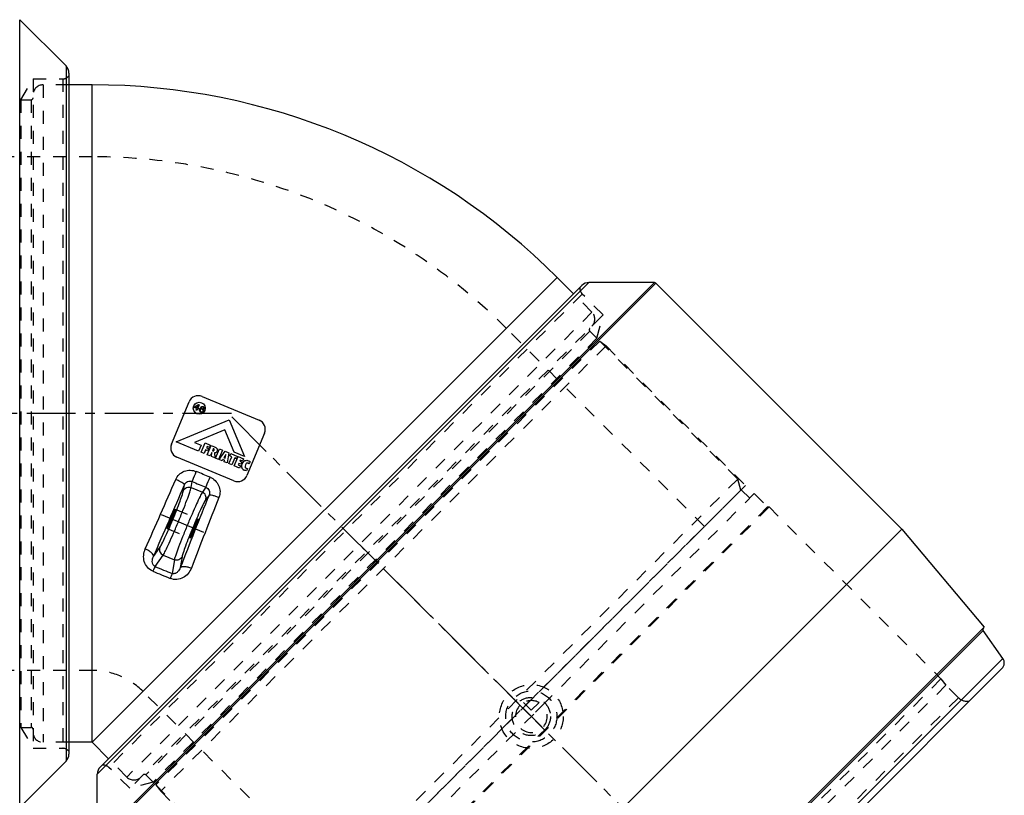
# Model space of a CAD drawing. Header units: millimetres. Extents: x 97 to 877, y 206 to 794.
# Tile 3 of 3: x 383 to 877, y 404 to 793. Entities that reach past the tile are written whole.
import ezdxf

# ---------------------------------------------------------------- set-up
doc = ezdxf.new("R2010")
doc.units = ezdxf.units.MM
doc.header["$LTSCALE"] = 65.185185
doc.linetypes.add('CENTER', pattern=[0.6, 0.375, -0.075, 0.075, -0.075])
doc.linetypes.add('HIDDEN', pattern=[0.2, 0.1, -0.1])
doc.layers.get('0').update_dxf_attribs({"linetype": 'CONTINUOUS'})
for name, color, linetype in [('FASEN', 7, 'CONTINUOUS'), ('KOERPER', 7, 'CONTINUOUS'), ('KONST.EL_MIT_GEO', 7, 'CONTINUOUS'), ('KURVEN', 7, 'CONTINUOUS'), ('L1', 7, 'CONTINUOUS')]:
    doc.layers.add(name, color=color, linetype=linetype)

msp = doc.modelspace()

# ---------------------------------------------------------------- linework, layer by layer
at = {"color": 2, "linetype": 'CENTER'}
msp.add_line((755.69, 327.81), (488.42, 595.08), dxfattribs=at)
at = {"layer": 'FASEN', "color": 8, "linetype": 'HIDDEN'}
for p, q in [((743.43, 562.81), (520.69, 340.07)), ((744.93, 557.23), (743.43, 562.81)), ((744.93, 557.23), (526.27, 338.57))]:
    msp.add_line(p, q, dxfattribs=at)
at = {"layer": 'KOERPER', "color": 8, "linetype": 'HIDDEN'}
for p, q in [((407.81, 760.69), (394.81, 760.69)), ((419.47, 724.59), (278.81, 724.59)), ((670.25, 646.6), (661.05, 655.79)), ((726.74, 539.05), (627.29, 638.51)), ((544.45, 356.76), (726.74, 539.05)), ((419.47, 466.79), (278.81, 466.79)), ((544.45, 356.76), (444.99, 456.21)), ((407.81, 430.69), (394.81, 430.69)), ((436.9, 413.25), (427.71, 422.45))]:
    msp.add_line(p, q, dxfattribs=at)
at = {"layer": 'KOERPER', "color": 7, "linetype": 'Continuous'}
for p, q in [((419.47, 760.69), (407.81, 760.69)), ((419.47, 430.69), (419.47, 760.69)), ((419.47, 430.69), (652.81, 664.03)), ((661.05, 655.79), (652.81, 664.03)), ((419.47, 430.69), (407.81, 430.69)), ((427.71, 422.45), (419.47, 430.69))]:
    msp.add_line(p, q, dxfattribs=at)
msp.add_arc((419.47, 430.69), 330, 45, 90, dxfattribs=at)
at = {"layer": 'KOERPER', "color": 8, "linetype": 'HIDDEN'}
for radius in [293.9, 36.1]:
    msp.add_arc((419.47, 430.69), radius, 45, 90, dxfattribs=at)
at = {"layer": 'KONST.EL_MIT_GEO', "color": 7, "linetype": 'Continuous'}
for p, q in [((383.11, 397.98), (383.11, 793.39)), ((383.11, 793.39), (406.35, 770.15)), ((406.35, 770.15), (406.35, 421.22)), ((407.81, 766.62), (407.81, 424.76)), ((419.47, 760.69), (407.81, 760.69)), ((661.05, 655.79), (652.81, 664.03)), ((422.05, 414.72), (668.78, 661.45)), ((701.65, 661.45), (422.05, 381.85)), ((702.36, 661.15), (422.35, 381.14)), ((423.52, 418.25), (665.25, 659.98)), ((701.65, 661.45), (668.78, 661.45)), ((702.36, 661.15), (825.81, 537.7)), ((474.61, 604.3), (503.25, 592.44)), ((459.27, 580.35), (468.07, 601.6)), ((470.6, 598.81), (470.75, 599.16)), ((471.98, 598.24), (470.6, 598.81)), ((470.75, 599.16), (472.79, 600.18)), ((472.6, 599.71), (471.15, 599)), ((471.15, 599), (472.13, 598.59)), ((471.64, 597.41), (471.98, 598.24)), ((472.33, 598.09), (471.99, 597.27)), ((472.13, 598.59), (472.6, 599.71)), ((472.91, 597.85), (472.33, 598.09)), ((473.14, 600.04), (472.48, 598.45)), ((472.48, 598.45), (473.05, 598.21)), ((472.79, 600.18), (473.14, 600.04)), ((473.05, 598.21), (472.91, 597.85)), ((473.4, 597.58), (473.52, 598.02)), ((473.52, 598.02), (473.69, 598.43)), ((473.69, 598.43), (473.92, 598.82)), ((473.92, 597.85), (473.79, 597.7)), ((473.92, 598.82), (474.15, 599.07)), ((474.09, 597.92), (473.92, 597.85)), ((473.98, 598.31), (473.93, 598.19)), ((473.93, 598.19), (474.37, 598.28)), ((474.18, 598.64), (473.98, 598.31)), ((474.31, 597.97), (474.09, 597.92)), ((474.15, 599.07), (474.43, 599.23)), ((474.31, 598.79), (474.18, 598.64)), ((474.5, 598.92), (474.31, 598.79)), ((474.51, 597.95), (474.31, 597.97)), ((474.37, 598.28), (474.69, 598.22)), ((474.43, 599.23), (474.79, 599.29)), ((474.72, 598.97), (474.5, 598.92)), ((474.91, 597.79), (474.51, 597.95)), ((474.69, 598.22), (474.97, 598.1)), ((474.92, 598.96), (474.72, 598.97)), ((474.79, 599.29), (475.1, 599.23)), ((475.27, 598.81), (474.92, 598.96)), ((474.97, 598.1), (475.24, 597.93)), ((475.1, 599.23), (475.33, 599.13)), ((475.24, 597.93), (475.45, 597.63)), ((475.42, 598.68), (475.27, 598.81)), ((475.33, 599.13), (475.6, 598.95)), ((475.54, 598.49), (475.42, 598.68)), ((475.58, 598.27), (475.54, 598.49)), ((475.87, 598.15), (475.58, 598.27)), ((475.6, 598.95), (475.81, 598.66)), ((475.81, 598.66), (475.89, 598.35)), ((475.89, 598.35), (475.87, 598.15)), ((471.99, 597.27), (471.64, 597.41)), ((473.4, 597.24), (473.4, 597.58)), ((473.47, 596.93), (473.4, 597.24)), ((473.69, 596.63), (473.47, 596.93)), ((473.95, 596.45), (473.69, 596.63)), ((473.72, 597.52), (473.7, 597.32)), ((473.7, 597.32), (473.74, 597.09)), ((473.79, 597.7), (473.72, 597.52)), ((473.74, 597.09), (473.87, 596.9)), ((473.87, 596.9), (474.02, 596.77)), ((474.24, 596.34), (473.95, 596.45)), ((474.02, 596.77), (474.42, 596.61)), ((474.55, 596.27), (474.24, 596.34)), ((474.42, 596.61), (474.62, 596.59)), ((474.92, 596.33), (474.55, 596.27)), ((474.62, 596.59), (474.84, 596.64)), ((474.84, 596.64), (475.03, 596.77)), ((475.06, 597.65), (474.91, 597.79)), ((475.19, 596.5), (474.92, 596.33)), ((475.03, 596.77), (475.16, 596.92)), ((475.18, 597.47), (475.06, 597.65)), ((475.16, 596.92), (475.23, 597.1)), ((475.25, 597.3), (475.18, 597.47)), ((475.42, 596.74), (475.19, 596.5)), ((475.23, 597.1), (475.25, 597.3)), ((475.55, 597.04), (475.42, 596.74)), ((475.45, 597.63), (475.55, 597.38)), ((475.55, 597.38), (475.55, 597.04)), ((461.58, 581.56), (488.23, 592.6)), ((488.23, 592.6), (495.87, 574.16)), ((486.12, 587.49), (470.8, 581.14)), ((490.76, 576.28), (486.12, 587.49)), ((505.95, 585.91), (497.15, 564.66)), ((472.89, 576.87), (461.58, 581.56)), ((470.8, 581.14), (474.09, 579.78)), ((474.09, 579.78), (472.89, 576.87)), ((474.19, 576.33), (476.11, 580.97)), ((476.11, 580.97), (478.77, 579.87)), ((477.14, 579.22), (476.87, 578.55)), ((476.87, 578.55), (477.89, 578.13)), ((478.31, 578.74), (477.14, 579.22)), ((477.25, 575.06), (479.17, 579.7)), ((477.89, 578.13), (477.43, 577.04)), ((478.77, 579.87), (478.31, 578.74)), ((479.17, 579.7), (480.9, 578.99)), ((480.28, 578.11), (479.82, 577.01)), ((490.62, 561.95), (461.98, 573.81)), ((475.69, 575.71), (474.19, 576.33)), ((476.41, 577.46), (475.69, 575.71)), ((477.43, 577.04), (476.41, 577.46)), ((478.75, 574.44), (477.25, 575.06)), ((479.5, 576.24), (478.75, 574.44)), ((479.43, 574.16), (479.5, 576.24)), ((481.02, 573.5), (479.43, 574.16)), ((480.81, 576), (481.02, 573.5)), ((481.41, 573.34), (483.33, 577.98)), ((482.91, 572.72), (481.41, 573.34)), ((484.83, 577.36), (482.91, 572.72)), ((483.19, 572.61), (486.29, 576.75)), ((483.33, 577.98), (484.83, 577.36)), ((486.59, 575.11), (485.59, 573.51)), ((485.59, 573.51), (486.18, 573.26)), ((486.18, 573.26), (486.59, 575.11)), ((486.29, 576.75), (487.98, 576.05)), ((487.98, 576.05), (487.23, 570.93)), ((488.07, 570.58), (489.51, 574.04)), ((488.62, 574.41), (489.1, 575.59)), ((489.51, 574.04), (488.62, 574.41)), ((489.1, 575.59), (492.39, 574.23)), ((491.01, 573.42), (489.58, 569.96)), ((495.87, 574.16), (490.76, 576.28)), ((490.8, 569.45), (492.72, 574.09)), ((491.91, 573.05), (491.01, 573.42)), ((492.39, 574.23), (491.91, 573.05)), ((492.72, 574.09), (495.39, 572.98)), ((484.65, 572), (483.19, 572.61)), ((485.05, 572.63), (484.65, 572)), ((485.94, 572.27), (485.05, 572.63)), ((485.77, 571.54), (485.94, 572.27)), ((487.23, 570.93), (485.77, 571.54)), ((489.58, 569.96), (488.07, 570.58)), ((493.47, 568.35), (490.8, 569.45)), ((493.07, 570.66), (492.8, 570.03)), ((492.8, 570.03), (493.96, 569.54)), ((494.11, 570.23), (493.07, 570.66)), ((493.96, 569.54), (493.47, 568.35)), ((493.76, 572.34), (493.52, 571.75)), ((493.52, 571.75), (494.56, 571.32)), ((494.92, 571.86), (493.76, 572.34)), ((494.56, 571.32), (494.11, 570.23)), ((495.39, 572.98), (494.92, 571.86)), ((498.74, 571.54), (498.28, 570.43)), ((497.35, 568.19), (496.87, 567.02)), ((465.27, 557.05), (465.76, 559.93)), ((469.15, 558.6), (469.66, 561.56)), ((469.15, 558.6), (474.78, 556.27)), ((476.52, 558.72), (474.78, 556.27)), ((478.12, 554.81), (476.43, 552.42)), ((545.8, 257.69), (825.81, 537.7)), ((825.81, 537.7), (867.11, 488.49)), ((450.21, 523.94), (453.44, 528.5)), ((451.06, 518.95), (455.09, 524.65)), ((455.09, 524.65), (460.72, 522.32)), ((464.61, 523.87), (463.67, 518.37)), ((460.72, 522.32), (459.54, 515.43)), ((772.62, 394.01), (867.11, 488.49)), ((866.64, 486.85), (773, 393.22)), ((876.46, 472.82), (866.64, 486.85)), ((610.68, 207.04), (876.46, 472.82)), ((615.8, 207.48), (876.02, 467.7)), ((419.47, 430.69), (407.81, 430.69)), ((427.71, 422.45), (419.47, 430.69)), ((383.11, 397.98), (406.35, 421.22)), ((422.05, 381.85), (422.05, 414.72))]:
    msp.add_line(p, q, dxfattribs=at)
at = {"layer": 'KONST.EL_MIT_GEO', "color": 8, "linetype": 'HIDDEN'}
for p, q in [((383.75, 753.19), (389.81, 763.69)), ((389.81, 763.69), (389.81, 427.69)), ((389.81, 763.69), (404.69, 763.69)), ((404.69, 763.69), (404.69, 427.69)), ((394.81, 760.69), (394.81, 430.69)), ((407.81, 760.69), (394.81, 760.69)), ((383.75, 753.19), (383.75, 438.19)), ((383.75, 753.19), (388.81, 753.19)), ((388.81, 753.19), (388.81, 438.19)), ((665.38, 655.7), (427.8, 418.12)), ((670.25, 646.6), (661.05, 655.79)), ((675.9, 645.18), (665.38, 655.7)), ((670.25, 646.6), (436.9, 413.25)), ((675.9, 645.18), (438.32, 407.6)), ((672.77, 633.47), (675.9, 645.18)), ((669.19, 637.05), (446.45, 414.31)), ((672.77, 633.47), (450.03, 410.73)), ((669.19, 637.05), (672.77, 633.47)), ((674.14, 632.1), (451.4, 409.36)), ((677.32, 629.63), (453.87, 406.18)), ((674.14, 632.1), (677.32, 629.63)), ((674.14, 632.1), (743.43, 562.81)), ((677.32, 629.63), (747.32, 559.62)), ((523.88, 336.18), (747.32, 559.62)), ((751.7, 555.52), (527.98, 331.8)), ((745.2, 557.5), (749.44, 553.26)), ((751.71, 555.52), (758.42, 548.81)), ((758.42, 548.81), (534.69, 325.08)), ((759.13, 548.81), (534.69, 324.37)), ((758.42, 548.81), (759.13, 548.81)), ((759.13, 548.81), (845.4, 462.54)), ((461.18, 547.7), (472.71, 542.92)), ((457.16, 538), (468.69, 533.22)), ((845.4, 462.54), (627.98, 245.11)), ((845.4, 462.54), (847.87, 459.36)), ((847.87, 459.36), (624.14, 235.63)), ((854.18, 453.05), (847.87, 459.36)), ((854.18, 453.05), (630.45, 229.32)), ((383.75, 438.19), (389.81, 427.69)), ((383.75, 438.19), (388.81, 438.19)), ((407.81, 430.69), (394.81, 430.69)), ((389.81, 427.69), (404.69, 427.69)), ((436.9, 413.25), (427.71, 422.45)), ((438.32, 407.6), (427.8, 418.12)), ((450.03, 410.73), (438.32, 407.6)), ((446.45, 414.31), (450.03, 410.73)), ((451.4, 409.36), (520.69, 340.07)), ((451.4, 409.36), (453.87, 406.18)), ((453.87, 406.18), (523.88, 336.18))]:
    msp.add_line(p, q, dxfattribs=at)
at = {"layer": 'KONST.EL_MIT_GEO', "color": 2, "linetype": 'CENTER'}
for p, q in [((475.57, 536.05), (454.3, 544.87)), ((639.13, 444.37), (553.57, 529.93))]:
    msp.add_line(p, q, dxfattribs=at)
at = {"layer": 'KONST.EL_MIT_GEO', "color": 7, "linetype": 'Continuous'}
msp.add_circle((473.23, 598.38), 3, dxfattribs=at)
for centre, radius, start, end in [((402.81, 766.62), 5, 0, 45), ((668.78, 656.45), 5, 90, 135), ((701.65, 660.45), 1, 45, 90), ((472.69, 599.68), 5, 67.5, 157.5), ((501.33, 587.82), 5, 337.5, 67.5), ((463.89, 578.43), 5, 157.5, 247.5), ((480.6, 577.44), 1.73, 337.4461, 342.573), ((496.68, 569.33), 2.18, 197.0819, 206.3365), ((499.18, 568.74), 4.76, 157.4867, 159.2167), ((497.6, 569.47), 3.01, 145.3458, 149.7179), ((497.07, 569.92), 2.32, 119.282, 130.6062), ((497.09, 569.88), 2.36, 114.9934, 119.2795), ((497.11, 569.84), 2.41, 110.0068, 115.041), ((497.02, 569.27), 1.71, 42.5339, 53.3365), ((496.41, 568.61), 3.75, 51.523, 58.9544), ((-469.37, -1715.15), 2468.22, 67.41348, 67.58652), ((492.53, 566.57), 5, 247.5, 337.5), ((496.83, 569.37), 2.33, 215.2384, 240.6968), ((496.89, 569.46), 2.44, 240.7166, 247.5412), ((-1504.92, 1402.9), 2138.33, 335.84063, 336.86087), ((-2185.13, 1683.6), 2879.21, 336.24838, 337.02856), ((3230.06, -557.99), 2968.41, 157.98316, 158.7399), ((2592.61, -291.44), 2272.47, 158.16924, 159.12926), ((715.55, 1145.48), 680.07, 247.113, 247.887), ((948.47, 1707.81), 1291.36, 247.29106, 247.70894), ((867.46, 487.43), 1, 170.5556, 215), ((873.19, 470.53), 4, 315, 35), ((402.81, 424.76), 5, 315, 360), ((427.05, 414.72), 5, 135, 180)]:
    msp.add_arc(centre, radius, start, end, dxfattribs=at)
at = {"layer": 'KONST.EL_MIT_GEO', "color": 8, "linetype": 'HIDDEN'}
for centre, radius, start, end in [((404.69, 767.69), 4, 270, 321.3178), ((394.81, 755.69), 5, 90, 180), ((388.81, 754.19), 1, 270, 360), ((668.21, 658.53), 4, 173.6822, 225), ((666.71, 643.06), 5, 315, 45), ((669.89, 637.76), 1, 135, 225), ((867.46, 487.43), 1, 135, 170.5556), ((858.43, 457.29), 6, 225, 282.769), ((388.81, 437.19), 1, 0, 90), ((394.81, 435.69), 5, 180, 270), ((404.69, 423.69), 4, 38.6822, 90), ((424.97, 415.29), 4, 45, 96.3178), ((440.44, 416.79), 5, 225, 315), ((445.74, 413.61), 1, 45, 135)]:
    msp.add_arc(centre, radius, start, end, dxfattribs=at)
at = {"layer": 'KONST.EL_MIT_GEO', "color": 7, "linetype": 'Continuous'}
for centre in [(459.17, 542.85), (470.7, 538.07)]:
    msp.add_ellipse(centre, major_axis=(2.01, 4.85), ratio=0.052408, dxfattribs=at)
for points, knots in [([(480.4, 578.06), (480.38, 578.07), (480.34, 578.09), (480.3, 578.11), (480.28, 578.11)], [0, 0, 0, 0, 0.539909, 1, 1, 1, 1]), ([(461.39, 562.61), (461.79, 563.54), (462.99, 565.25), (465.65, 566.9), (468.73, 567.43), (470.79, 567), (471.74, 566.61)], [0, 0, 0, 0, 0.248367, 0.498063, 0.748769, 1, 1, 1, 1]), ([(469.66, 561.56), (469.75, 561.78), (470.44, 563.47), (471.13, 565.15), (471.74, 566.61)], [0, 0, 0, 0, 0.132543, 1, 1, 1, 1]), ([(476.52, 558.72), (476.61, 558.94), (477.32, 560.62), (478.02, 562.3), (478.62, 563.76)], [0, 0, 0, 0, 0.132544, 1, 1, 1, 1]), ([(478.62, 563.76), (479.57, 563.36), (481.32, 562.22), (483.13, 559.66), (483.84, 556.61), (483.48, 554.55), (483.11, 553.61)], [0, 0, 0, 0, 0.25123, 0.501936, 0.751632, 1, 1, 1, 1]), ([(455.09, 524.65), (455.54, 525.33), (456.52, 527.32), (458.26, 530.99), (460.4, 535.86), (462.73, 541.37), (464.98, 546.92), (466.91, 551.88), (468.28, 555.7), (468.99, 557.8), (469.15, 558.6)], [0, 0, 0, 0, 0.066275, 0.180789, 0.330941, 0.5, 0.669059, 0.819211, 0.933725, 1, 1, 1, 1]), ([(465.76, 559.93), (465.77, 560), (465.67, 560.18), (465.27, 560.57), (464.39, 561.15), (463.03, 561.88), (461.97, 562.36), (461.39, 562.61)], [0, 0, 0, 0, 0.039915, 0.107323, 0.327583, 0.639406, 1, 1, 1, 1]), ([(465.27, 557.05), (465.56, 557.73), (466.77, 558.91), (468.45, 558.88), (469.15, 558.6)], [0, 0, 0, 0, 0.495715, 1, 1, 1, 1]), ([(465.76, 559.93), (466.05, 560.63), (467.23, 561.87), (468.96, 561.87), (469.66, 561.56)], [0, 0, 0, 0, 0.500844, 1, 1, 1, 1]), ([(476.52, 558.72), (477.23, 558.44), (478.46, 557.22), (478.41, 555.52), (478.12, 554.81)], [0, 0, 0, 0, 0.499157, 1, 1, 1, 1]), ([(453.44, 528.5), (453.84, 529.06), (454.69, 530.72), (456.18, 533.79), (457.99, 537.88), (459.96, 542.52), (461.85, 547.19), (463.46, 551.37), (464.58, 554.59), (465.15, 556.37), (465.27, 557.05)], [0, 0, 0, 0, 0.066379, 0.180884, 0.330991, 0.5, 0.669009, 0.819117, 0.933622, 1, 1, 1, 1]), ([(474.78, 556.27), (474.34, 555.59), (473.35, 553.6), (471.62, 549.93), (469.48, 545.06), (467.14, 539.55), (464.89, 534), (462.96, 529.04), (461.6, 525.22), (460.89, 523.11), (460.72, 522.32)], [0, 0, 0, 0, 0.066275, 0.180789, 0.330941, 0.5, 0.669059, 0.819211, 0.933725, 1, 1, 1, 1]), ([(476.43, 552.42), (476.71, 553.11), (476.69, 554.8), (475.48, 555.97), (474.78, 556.27)], [0, 0, 0, 0, 0.495715, 1, 1, 1, 1]), ([(478.12, 554.81), (478.17, 554.86), (478.36, 554.92), (478.92, 554.91), (479.95, 554.7), (481.43, 554.26), (482.53, 553.85), (483.11, 553.61)], [0, 0, 0, 0, 0.039915, 0.107322, 0.327581, 0.639405, 1, 1, 1, 1]), ([(476.43, 552.42), (476.04, 551.86), (475.18, 550.19), (473.7, 547.13), (471.88, 543.03), (469.91, 538.4), (468.03, 533.73), (466.42, 529.55), (465.3, 526.33), (464.72, 524.55), (464.61, 523.87)], [0, 0, 0, 0, 0.066378, 0.180883, 0.330991, 0.5, 0.669009, 0.819116, 0.933621, 1, 1, 1, 1]), ([(449.94, 516.56), (448.89, 517), (447.01, 518.37), (445.43, 521.38), (445.13, 524.66), (445.68, 526.76), (446.12, 527.73)], [0, 0, 0, 0, 0.261198, 0.512075, 0.756194, 1, 1, 1, 1]), ([(450.21, 523.94), (450.29, 524.22), (450.06, 525), (449.16, 525.95), (447.81, 526.93), (446.71, 527.48), (446.12, 527.73)], [0, 0, 0, 0, 0.149984, 0.375299, 0.669665, 1, 1, 1, 1]), ([(451.06, 518.95), (450.54, 519.16), (449.79, 520.02), (449.58, 521.45), (449.73, 522.75), (450.03, 523.56), (450.21, 523.94)], [0, 0, 0, 0, 0.3016, 0.542961, 0.771219, 1, 1, 1, 1]), ([(453.44, 528.5), (453.16, 527.8), (453.19, 526.11), (454.39, 524.95), (455.09, 524.65)], [0, 0, 0, 0, 0.495715, 1, 1, 1, 1]), ([(464.61, 523.87), (464.31, 523.19), (463.1, 522.01), (461.43, 522.03), (460.72, 522.32)], [0, 0, 0, 0, 0.495715, 1, 1, 1, 1]), ([(451.06, 518.95), (450.9, 518.68), (450.53, 517.87), (450.17, 517.07), (449.94, 516.56)], [0, 0, 0, 0, 0.358335, 1, 1, 1, 1]), ([(463.67, 518.37), (463.81, 518.62), (464.53, 519), (465.83, 519.04), (467.49, 518.78), (468.65, 518.4), (469.24, 518.15)], [0, 0, 0, 0, 0.149985, 0.375297, 0.669662, 1, 1, 1, 1]), ([(469.24, 518.15), (468.87, 517.16), (467.77, 515.28), (465.24, 513.17), (462, 512.16), (459.69, 512.52), (458.64, 512.95)], [0, 0, 0, 0, 0.243804, 0.487925, 0.738805, 1, 1, 1, 1]), ([(459.54, 515.43), (459.46, 515.13), (459.15, 514.3), (458.85, 513.48), (458.64, 512.95)], [0, 0, 0, 0, 0.358324, 1, 1, 1, 1]), ([(463.67, 518.37), (463.53, 517.96), (463.17, 517.19), (462.36, 516.16), (461.19, 515.3), (460.06, 515.22), (459.54, 515.43)], [0, 0, 0, 0, 0.228778, 0.457041, 0.69841, 1, 1, 1, 1])]:
    msp.add_open_spline(points, degree=3, knots=knots, dxfattribs=at)
for points in [[(480.9, 578.99), (481.02, 578.94), (481.14, 578.88), (481.25, 578.82)], [(481.25, 578.82), (481.42, 578.73), (481.57, 578.63), (481.71, 578.51)], [(481.71, 578.51), (481.88, 578.37), (482.02, 578.21), (482.12, 578.03)], [(479.82, 577.01), (480.02, 576.93), (480.19, 576.91), (480.32, 576.96)], [(480.32, 576.96), (480.41, 577), (480.49, 577.07), (480.55, 577.17)], [(480.67, 577.79), (480.63, 577.9), (480.54, 577.99), (480.4, 578.06)], [(480.55, 577.17), (480.58, 577.21), (480.61, 577.26), (480.63, 577.32)], [(480.63, 577.32), (480.71, 577.51), (480.72, 577.66), (480.67, 577.79)], [(481.13, 576.01), (481.03, 576), (480.92, 575.99), (480.81, 576)], [(481.68, 576.17), (481.52, 576.09), (481.34, 576.03), (481.13, 576.01)], [(482.19, 576.78), (482.08, 576.5), (481.91, 576.3), (481.68, 576.17)], [(482.12, 578.03), (482.27, 577.76), (482.34, 577.49), (482.31, 577.21)], [(482.31, 577.21), (482.3, 577.11), (482.28, 577.02), (482.25, 576.92)], [(494.5, 569.38), (494.51, 569.71), (494.59, 570.05), (494.73, 570.43)], [(494.6, 568.69), (494.53, 568.91), (494.5, 569.14), (494.5, 569.38)], [(494.93, 568.03), (494.85, 568.13), (494.79, 568.25), (494.73, 568.36)], [(494.78, 570.56), (494.85, 570.71), (494.92, 570.86), (495, 570.99)], [(495.12, 571.19), (495.25, 571.37), (495.39, 571.54), (495.56, 571.68)], [(496.34, 569.89), (496.18, 569.49), (496.12, 569.15), (496.19, 568.87)], [(496.19, 568.87), (496.21, 568.78), (496.24, 568.7), (496.29, 568.62)], [(496.29, 572.1), (496.81, 572.29), (497.35, 572.27), (497.9, 572.04)], [(496.29, 568.62), (496.38, 568.47), (496.52, 568.36), (496.71, 568.28)], [(496.8, 570.61), (496.63, 570.45), (496.48, 570.21), (496.34, 569.89)], [(496.71, 568.28), (496.81, 568.23), (496.92, 568.21), (497.02, 568.19)], [(496.97, 570.75), (496.91, 570.71), (496.85, 570.67), (496.8, 570.61)], [(497.32, 570.87), (497.2, 570.86), (497.08, 570.82), (496.97, 570.75)], [(497.79, 570.8), (497.62, 570.86), (497.47, 570.89), (497.32, 570.87)], [(498.04, 570.65), (497.96, 570.71), (497.87, 570.76), (497.79, 570.8)], [(497.9, 572.04), (498.06, 571.98), (498.21, 571.9), (498.34, 571.82)], [(496.39, 567.08), (496.24, 567.11), (496.09, 567.15), (495.96, 567.21)], [(496.87, 567.02), (496.7, 567.03), (496.54, 567.05), (496.39, 567.08)], [(497.02, 568.19), (497.13, 568.18), (497.24, 568.17), (497.35, 568.19)], [(469.66, 561.56), (471.95, 560.62), (474.23, 559.67), (476.52, 558.72)]]:
    msp.add_open_spline(points, degree=3, dxfattribs=at)
at = {"layer": 'KURVEN', "color": 8, "linetype": 'HIDDEN'}
for p, q in [((633.19, 450.31), (628.59, 454.91)), ((633.12, 450.38), (630.84, 452.66)), ((646.63, 436.87), (633.12, 450.38)), ((639.84, 446.77), (635.96, 450.65)), ((643.72, 450.65), (639.84, 446.77)), ((646.63, 450.45), (639.84, 443.66))]:
    msp.add_line(p, q, dxfattribs=at)
for radius in [16, 12.8, 9.6]:
    msp.add_circle((639.84, 443.66), radius, dxfattribs=at)
for start, end in [(60.962, 119.038), (135, 45)]:
    msp.add_arc((639.84, 443.66), 8, start, end, dxfattribs=at)
at = {"layer": 'L1', "color": 2, "linetype": 'CENTER'}
msp.add_line((489.32, 595.69), (97.35, 595.69), dxfattribs=at)

doc.saveas('drawing.dxf')
